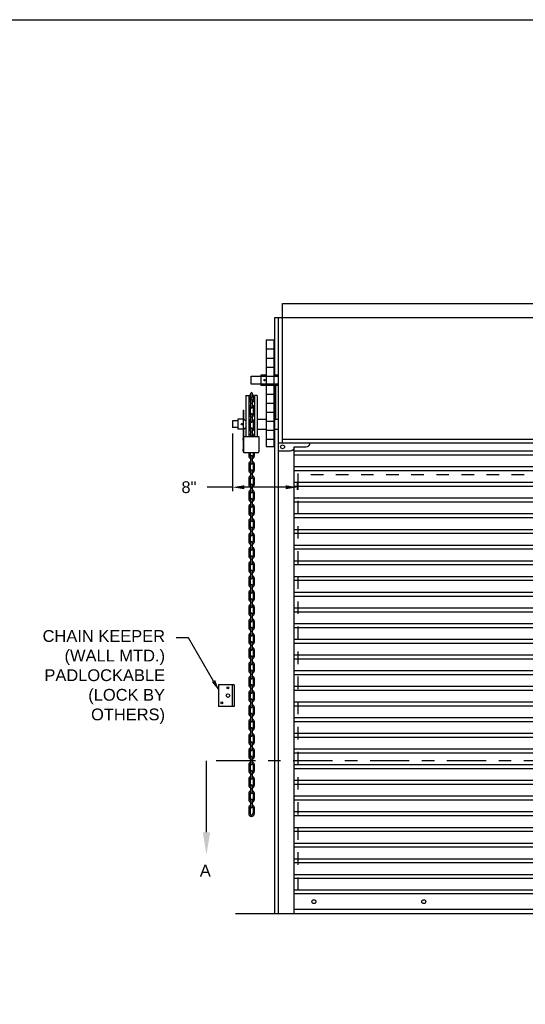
# Model space of a CAD drawing. Header units: inches. Extents: x 169.6 to 213.7, y 195.1 to 247.7.
# Tile 13 of 51: x 174.5 to 178.5, y 219.6 to 227.5. Entities that reach past the tile are written whole.
import ezdxf
from ezdxf import colors
from ezdxf.entities.mleader import LeaderData, LeaderLine
from ezdxf.math import Vec2, Vec3

# ---------------------------------------------------------------- set-up
doc = ezdxf.new("R2010")
doc.units = ezdxf.units.IN
doc.header["$LTSCALE"] = 0.25
doc.header["$MEASUREMENT"] = 0
doc.linetypes.add('CENTER', pattern=[2, 1.25, -0.25, 0.25, -0.25])
doc.linetypes.add('HIDDEN', pattern=[0.375, 0.25, -0.125])
for name, color, linetype in [('ANNOTATIONS', 1, 'Continuous'), ('CHAIN HOIST LH', 7, 'Continuous'), ('SECTION CUTS', 6, 'CENTER')]:
    doc.layers.add(name, color=color, linetype=linetype)
doc.styles.add('ARIAL', font='arial.ttf', dxfattribs={"height": 0.09375})
doc.styles.get("Standard").update_dxf_attribs({"font": 'romans.shx'})
doc.dimstyles.new('ARIAL', dxfattribs={"dimtxt": 0.09375, "dimasz": 0.09375, "dimexe": 0.03125, "dimexo": 0.046875, "dimgap": 0.09, "dimtad": 0, "dimtih": 1, "dimtoh": 1, "dimdec": 4, "dimzin": 0, "dimdsep": 46, "dimlunit": 4, "dimtxsty": 'ARIAL', "dimcen": 0.09, "dimadec": 0, "dimazin": 0, "dimtfac": 1, "dimtdec": 4, "dimtix": 1, "dimtofl": 0, "dimtmove": 0, "dimatfit": 3, "dimfxl": 0.18, "dimfrac": 2, "dimtolj": 1, "dimtzin": 0, "dimarcsym": 0})

# ---------------------------------------------------------------- blocks, each defined once
blk = doc.blocks.new('*D45')
at = {"layer": 'ANNOTATIONS', "color": 0, "linetype": 'Continuous', "lineweight": -2, "transparency": 16777216}
for p, q in [((176.1876, 224.1969), (176.1876, 223.7361)), ((176.1876, 223.7673), (175.9846, 223.7673)), ((176.6121, 223.7673), (176.2813, 223.7673)), ((176.7059, 223.7455), (176.7059, 223.7986))]:
    blk.add_line(p, q, dxfattribs=at)
at = {"layer": 'ANNOTATIONS', "color": 0, "linetype": 'Continuous', "transparency": 16777216}
for points in [[(176.2813, 223.783), (176.2813, 223.7517), (176.1876, 223.7673)], [(176.6121, 223.783), (176.6121, 223.7517), (176.7059, 223.7673)]]:
    blk.add_solid(points, dxfattribs=at)
at = {"layer": 'defpoints', "color": 0, "linetype": 'Continuous', "transparency": 16777216}
for p in [(176.1876, 224.2438), (176.1876, 223.7673), (176.7059, 223.6986)]:
    blk.add_point(p, dxfattribs=at)
at = {"layer": 'ANNOTATIONS', "color": 0, "linetype": 'Continuous', "transparency": 16777216, "insert": (175.8406, 223.7673), "char_height": 0.09375, "attachment_point": 5, "style": 'ARIAL'}
blk.add_mtext('\\A1;8"', dxfattribs=at)

msp = doc.modelspace()

# ---------------------------------------------------------------- linework, layer by layer
at = {"layer": 'CHAIN HOIST LH'}
for p, q in [((176.58641, 224.12041), (176.58641, 225.23174)), ((176.58641, 225.23174), (181.83641, 225.23174)), ((176.52391, 224.65166), (176.52391, 225.12041)), ((176.52391, 225.12041), (181.89891, 225.12041)), ((176.55516, 220.37041), (176.55516, 225.12041)), ((176.45602, 224.9409), (176.45602, 224.09285)), ((176.45602, 224.9409), (176.51821, 224.9409)), ((176.51821, 224.9409), (176.51821, 224.09285)), ((176.45602, 224.86929), (176.51821, 224.86929)), ((176.45602, 224.79729), (176.51821, 224.79729)), ((176.45602, 224.72529), (176.51821, 224.72529)), ((176.41231, 224.65973), (176.41231, 224.57689)), ((176.45602, 224.65973), (176.41231, 224.65973)), ((176.45602, 224.65329), (176.51821, 224.65329)), ((176.55516, 224.65973), (176.51821, 224.65973)), ((176.33402, 224.48674), (176.33402, 224.5165)), ((176.34512, 224.5165), (176.34512, 224.48674)), ((176.45602, 224.57689), (176.41231, 224.57689)), ((176.45602, 224.58129), (176.51821, 224.58129)), ((176.55516, 224.57689), (176.51821, 224.57689)), ((176.52391, 220.37041), (176.52391, 224.58916)), ((176.29472, 224.49892), (176.31665, 224.49892)), ((176.29472, 224.49892), (176.29472, 224.17273)), ((176.31665, 224.49892), (176.31665, 224.17273)), ((176.32775, 224.47416), (176.31665, 224.47416)), ((176.32775, 224.47326), (176.31665, 224.47326)), ((176.32775, 224.48298), (176.32775, 224.46673)), ((176.33402, 224.43502), (176.33402, 224.4614)), ((176.34512, 224.43502), (176.33402, 224.43502)), ((176.34512, 224.4614), (176.34512, 224.43502)), ((176.35139, 224.48298), (176.35139, 224.46673)), ((176.36249, 224.49892), (176.36249, 224.17273)), ((176.38441, 224.49892), (176.36249, 224.49892)), ((176.38441, 224.49892), (176.38441, 224.17273)), ((176.45602, 224.50929), (176.51821, 224.50929)), ((176.45602, 224.43729), (176.51821, 224.43729)), ((176.27362, 224.38096), (176.27808, 224.38096)), ((176.27362, 224.38096), (176.27362, 224.04796)), ((176.27808, 224.31233), (176.27808, 224.38096)), ((176.32775, 224.38121), (176.31665, 224.38121)), ((176.32775, 224.38031), (176.31665, 224.38031)), ((176.32775, 224.39903), (176.32775, 224.38121)), ((176.32775, 224.38031), (176.32775, 224.35261)), ((176.33402, 224.40436), (176.33402, 224.43412)), ((176.34512, 224.43412), (176.33402, 224.43412)), ((176.34512, 224.43412), (176.34512, 224.40436)), ((176.35139, 224.39903), (176.35139, 224.35261)), ((176.45602, 224.36529), (176.51821, 224.36529)), ((176.18756, 224.29567), (176.18756, 224.24378)), ((176.22992, 224.29567), (176.18756, 224.29567)), ((176.22992, 224.30904), (176.22992, 224.23041)), ((176.27362, 224.30904), (176.22992, 224.30904)), ((176.28783, 224.30258), (176.29472, 224.30258)), ((176.32775, 224.28491), (176.32775, 224.26709)), ((176.33402, 224.29024), (176.33402, 224.34728)), ((176.34512, 224.32329), (176.33402, 224.32329)), ((176.34512, 224.32239), (176.33402, 224.32239)), ((176.34512, 224.34728), (176.34512, 224.29024)), ((176.35139, 224.28491), (176.35139, 224.23849)), ((176.38441, 224.30904), (176.45602, 224.30904)), ((176.45602, 224.29329), (176.51821, 224.29329)), ((176.51821, 224.30904), (176.55516, 224.30904)), ((176.22992, 224.24378), (176.18756, 224.24378)), ((176.27362, 224.23041), (176.22992, 224.23041)), ((176.27808, 224.05028), (176.27808, 224.22712)), ((176.28783, 224.23687), (176.29472, 224.23687)), ((176.32775, 224.26709), (176.31665, 224.26709)), ((176.32775, 224.26619), (176.31665, 224.26619)), ((176.32775, 224.26619), (176.32775, 224.23849)), ((176.33402, 224.20678), (176.33402, 224.23316)), ((176.34512, 224.20678), (176.33402, 224.20678)), ((176.33402, 224.17612), (176.33402, 224.20588)), ((176.34512, 224.20588), (176.33402, 224.20588)), ((176.34512, 224.23316), (176.34512, 224.20678)), ((176.34512, 224.20588), (176.34512, 224.17612)), ((176.38441, 224.23041), (176.45602, 224.23041)), ((176.45602, 224.22129), (176.51821, 224.22129)), ((176.51821, 224.23041), (176.55516, 224.23041)), ((176.27808, 224.17273), (176.3984, 224.17273)), ((176.3984, 224.17273), (176.3984, 224.05028)), ((176.45602, 224.14929), (176.51821, 224.14929)), ((176.27362, 224.04796), (176.27808, 224.04796)), ((176.27808, 224.04971), (176.27808, 224.04796)), ((176.45602, 224.09285), (176.51821, 224.09285)), ((176.55516, 224.12041), (181.86766, 224.12041)), ((176.55516, 224.05791), (176.64891, 224.05791)), ((176.68016, 220.37041), (176.68016, 224.08916)), ((176.68016, 224.08916), (176.77391, 224.08916)), ((176.68016, 224.05673), (181.74266, 224.05673)), ((176.38865, 224.04053), (176.28783, 224.04053)), ((176.31665, 224.04053), (176.31665, 224.01915)), ((176.32775, 224.04053), (176.32775, 224.01915)), ((176.33402, 223.98743), (176.33402, 224.01382)), ((176.34512, 223.98743), (176.33402, 223.98743)), ((176.34512, 223.98653), (176.33402, 223.98653)), ((176.33402, 223.95678), (176.33402, 223.98653)), ((176.34512, 224.01382), (176.34512, 223.98743)), ((176.34512, 223.98653), (176.34512, 223.95678)), ((176.35139, 224.04053), (176.35139, 224.01915)), ((176.36249, 224.01915), (176.36249, 224.04053)), ((176.68016, 224.02548), (181.74266, 224.02548)), ((176.31665, 223.95145), (176.31665, 223.93362)), ((176.32775, 223.93362), (176.31665, 223.93362)), ((176.31665, 223.93272), (176.31665, 223.90503)), ((176.32775, 223.93272), (176.31665, 223.93272)), ((176.32775, 223.95145), (176.32775, 223.93362)), ((176.32775, 223.93272), (176.32775, 223.90503)), ((176.33402, 223.87331), (176.33402, 223.89969)), ((176.34512, 223.89969), (176.34512, 223.87331)), ((176.35139, 223.95145), (176.35139, 223.90503)), ((176.36249, 223.90503), (176.36249, 223.95145)), ((176.68016, 223.93173), (181.74266, 223.93173)), ((176.68016, 223.90048), (181.74266, 223.90048)), ((176.31665, 223.83733), (176.31665, 223.8195)), ((176.32775, 223.8195), (176.31665, 223.8195)), ((176.31665, 223.8186), (176.31665, 223.7909)), ((176.32775, 223.8186), (176.31665, 223.8186)), ((176.32775, 223.83733), (176.32775, 223.8195)), ((176.32775, 223.8186), (176.32775, 223.7909)), ((176.34512, 223.87331), (176.33402, 223.87331)), ((176.34512, 223.87241), (176.33402, 223.87241)), ((176.33402, 223.84266), (176.33402, 223.87241)), ((176.34512, 223.87241), (176.34512, 223.84266)), ((176.35139, 223.83733), (176.35139, 223.7909)), ((176.36249, 223.7909), (176.36249, 223.83733)), ((176.68016, 223.80673), (181.74266, 223.80673)), ((176.33402, 223.75919), (176.33402, 223.78557)), ((176.34512, 223.75919), (176.33402, 223.75919)), ((176.33402, 223.72854), (176.33402, 223.75829)), ((176.34512, 223.75829), (176.33402, 223.75829)), ((176.34512, 223.78557), (176.34512, 223.75919)), ((176.34512, 223.75829), (176.34512, 223.72854)), ((176.68016, 223.77548), (181.74266, 223.77548)), ((176.31665, 223.7232), (176.31665, 223.70538)), ((176.32775, 223.70538), (176.31665, 223.70538)), ((176.31665, 223.70448), (176.31665, 223.67678)), ((176.32775, 223.70448), (176.31665, 223.70448)), ((176.32775, 223.7232), (176.32775, 223.70538)), ((176.32775, 223.70448), (176.32775, 223.67678)), ((176.33402, 223.64507), (176.33402, 223.67145)), ((176.34512, 223.67145), (176.34512, 223.64507)), ((176.35139, 223.7232), (176.35139, 223.67678)), ((176.36249, 223.67678), (176.36249, 223.7232)), ((176.68016, 223.68173), (181.74266, 223.68173)), ((176.68016, 223.65048), (181.74266, 223.65048)), ((176.31665, 223.60908), (176.31665, 223.59126)), ((176.32775, 223.59126), (176.31665, 223.59126)), ((176.32775, 223.59036), (176.31665, 223.59036)), ((176.31665, 223.59036), (176.31665, 223.56266)), ((176.32775, 223.60908), (176.32775, 223.59126)), ((176.32775, 223.59036), (176.32775, 223.56266)), ((176.34512, 223.64507), (176.33402, 223.64507)), ((176.34512, 223.64417), (176.33402, 223.64417)), ((176.33402, 223.61441), (176.33402, 223.64417)), ((176.34512, 223.64417), (176.34512, 223.61441)), ((176.35139, 223.60908), (176.35139, 223.56266)), ((176.36249, 223.56266), (176.36249, 223.60908)), ((176.31665, 223.49496), (176.31665, 223.47713)), ((176.32775, 223.49496), (176.32775, 223.47713)), ((176.33402, 223.53095), (176.33402, 223.55733)), ((176.34512, 223.53095), (176.33402, 223.53095)), ((176.33402, 223.50029), (176.33402, 223.53005)), ((176.34512, 223.53005), (176.33402, 223.53005)), ((176.34512, 223.55733), (176.34512, 223.53095)), ((176.34512, 223.53005), (176.34512, 223.50029)), ((176.35139, 223.49496), (176.35139, 223.44854)), ((176.36249, 223.44854), (176.36249, 223.49496)), ((176.68016, 223.55673), (181.74266, 223.55673)), ((176.68016, 223.52548), (181.74266, 223.52548)), ((176.32775, 223.47713), (176.31665, 223.47713)), ((176.32775, 223.47623), (176.31665, 223.47623)), ((176.31665, 223.47623), (176.31665, 223.44854)), ((176.32775, 223.47623), (176.32775, 223.44854)), ((176.33402, 223.41682), (176.33402, 223.44321)), ((176.34512, 223.41682), (176.33402, 223.41682)), ((176.33402, 223.38617), (176.33402, 223.41592)), ((176.34512, 223.41592), (176.33402, 223.41592)), ((176.34512, 223.44321), (176.34512, 223.41682)), ((176.34512, 223.41592), (176.34512, 223.38617)), ((176.68016, 223.43173), (181.74266, 223.43173)), ((176.31665, 223.38084), (176.31665, 223.36301)), ((176.32775, 223.36301), (176.31665, 223.36301)), ((176.32775, 223.36211), (176.31665, 223.36211)), ((176.31665, 223.36211), (176.31665, 223.33442)), ((176.32775, 223.38084), (176.32775, 223.36301)), ((176.32775, 223.36211), (176.32775, 223.33442)), ((176.35139, 223.38084), (176.35139, 223.33442)), ((176.36249, 223.33442), (176.36249, 223.38084)), ((176.68016, 223.40048), (181.74266, 223.40048)), ((176.31665, 223.26672), (176.31665, 223.24889)), ((176.32775, 223.26672), (176.32775, 223.24889)), ((176.33402, 223.3027), (176.33402, 223.32909)), ((176.34512, 223.3027), (176.33402, 223.3027)), ((176.34512, 223.3018), (176.33402, 223.3018)), ((176.33402, 223.27205), (176.33402, 223.3018)), ((176.34512, 223.32909), (176.34512, 223.3027)), ((176.34512, 223.3018), (176.34512, 223.27205)), ((176.35139, 223.26672), (176.35139, 223.22029)), ((176.36249, 223.22029), (176.36249, 223.26672)), ((176.68016, 223.30673), (181.74266, 223.30673)), ((176.68016, 223.27548), (181.74266, 223.27548)), ((176.32775, 223.24889), (176.31665, 223.24889)), ((176.32775, 223.24799), (176.31665, 223.24799)), ((176.31665, 223.24799), (176.31665, 223.22029)), ((176.32775, 223.24799), (176.32775, 223.22029)), ((176.33402, 223.18858), (176.33402, 223.21496)), ((176.34512, 223.18858), (176.33402, 223.18858)), ((176.33402, 223.15793), (176.33402, 223.18768)), ((176.34512, 223.18768), (176.33402, 223.18768)), ((176.34512, 223.21496), (176.34512, 223.18858)), ((176.34512, 223.18768), (176.34512, 223.15793)), ((176.68016, 223.18173), (181.74266, 223.18173)), ((176.31665, 223.15259), (176.31665, 223.13477)), ((176.32775, 223.13477), (176.31665, 223.13477)), ((176.31665, 223.13387), (176.31665, 223.10617)), ((176.32775, 223.13387), (176.31665, 223.13387)), ((176.32775, 223.15259), (176.32775, 223.13477)), ((176.32775, 223.13387), (176.32775, 223.10617)), ((176.33402, 223.07446), (176.33402, 223.10084)), ((176.34512, 223.10084), (176.34512, 223.07446)), ((176.35139, 223.15259), (176.35139, 223.10617)), ((176.36249, 223.10617), (176.36249, 223.15259)), ((176.68016, 223.15048), (181.74266, 223.15048)), ((176.31665, 223.03847), (176.31665, 223.02065)), ((176.32775, 223.03847), (176.32775, 223.02065)), ((176.34512, 223.07446), (176.33402, 223.07446)), ((176.34512, 223.07356), (176.33402, 223.07356)), ((176.33402, 223.0438), (176.33402, 223.07356)), ((176.34512, 223.07356), (176.34512, 223.0438)), ((176.35139, 223.03847), (176.35139, 222.99205)), ((176.36249, 222.99205), (176.36249, 223.03847)), ((176.68016, 223.05673), (181.74266, 223.05673)), ((176.68016, 223.02548), (181.74266, 223.02548)), ((176.32775, 223.02065), (176.31665, 223.02065)), ((176.31665, 223.01975), (176.31665, 222.99205)), ((176.32775, 223.01975), (176.31665, 223.01975)), ((176.32775, 223.01975), (176.32775, 222.99205)), ((176.33402, 222.96034), (176.33402, 222.98672)), ((176.34512, 222.96034), (176.33402, 222.96034)), ((176.34512, 222.95944), (176.33402, 222.95944)), ((176.33402, 222.92968), (176.33402, 222.95944)), ((176.34512, 222.98672), (176.34512, 222.96034)), ((176.34512, 222.95944), (176.34512, 222.92968)), ((176.31665, 222.92435), (176.31665, 222.90652)), ((176.32775, 222.90652), (176.31665, 222.90652)), ((176.31665, 222.90563), (176.31665, 222.87793)), ((176.32775, 222.90563), (176.31665, 222.90563)), ((176.32775, 222.92435), (176.32775, 222.90652)), ((176.32775, 222.90563), (176.32775, 222.87793)), ((176.33402, 222.84621), (176.33402, 222.8726)), ((176.34512, 222.8726), (176.34512, 222.84621)), ((176.35139, 222.92435), (176.35139, 222.87793)), ((176.36249, 222.87793), (176.36249, 222.92435)), ((176.68016, 222.93173), (181.74266, 222.93173)), ((176.68016, 222.90048), (181.74266, 222.90048)), ((176.31665, 222.81023), (176.31665, 222.7924)), ((176.32775, 222.7924), (176.31665, 222.7924)), ((176.31665, 222.7915), (176.31665, 222.76381)), ((176.32775, 222.7915), (176.31665, 222.7915)), ((176.32775, 222.81023), (176.32775, 222.7924)), ((176.32775, 222.7915), (176.32775, 222.76381)), ((176.34512, 222.84621), (176.33402, 222.84621)), ((176.33402, 222.81556), (176.33402, 222.84532)), ((176.34512, 222.84532), (176.33402, 222.84532)), ((176.34512, 222.84532), (176.34512, 222.81556)), ((176.35139, 222.81023), (176.35139, 222.76381)), ((176.36249, 222.76381), (176.36249, 222.81023)), ((176.68016, 222.80673), (181.74266, 222.80673)), ((176.33402, 222.73209), (176.33402, 222.75848)), ((176.34512, 222.73209), (176.33402, 222.73209)), ((176.34512, 222.73119), (176.33402, 222.73119)), ((176.33402, 222.70144), (176.33402, 222.73119)), ((176.34512, 222.75848), (176.34512, 222.73209)), ((176.34512, 222.73119), (176.34512, 222.70144)), ((176.68016, 222.77548), (181.74266, 222.77548)), ((176.31665, 222.69611), (176.31665, 222.67828)), ((176.32775, 222.67828), (176.31665, 222.67828)), ((176.31665, 222.67738), (176.31665, 222.64968)), ((176.32775, 222.67738), (176.31665, 222.67738)), ((176.32775, 222.69611), (176.32775, 222.67828)), ((176.32775, 222.67738), (176.32775, 222.64968)), ((176.33402, 222.61797), (176.33402, 222.64435)), ((176.34512, 222.64435), (176.34512, 222.61797)), ((176.35139, 222.69611), (176.35139, 222.64968)), ((176.36249, 222.64968), (176.36249, 222.69611)), ((176.68016, 222.68173), (181.74266, 222.68173)), ((176.68016, 222.65048), (181.74266, 222.65048)), ((176.31665, 222.58199), (176.31665, 222.56416)), ((176.32775, 222.56416), (176.31665, 222.56416)), ((176.31665, 222.56326), (176.31665, 222.53556)), ((176.32775, 222.56326), (176.31665, 222.56326)), ((176.32775, 222.58199), (176.32775, 222.56416)), ((176.32775, 222.56326), (176.32775, 222.53556)), ((176.34512, 222.61797), (176.33402, 222.61797)), ((176.34512, 222.61707), (176.33402, 222.61707)), ((176.33402, 222.58732), (176.33402, 222.61707)), ((176.34512, 222.61707), (176.34512, 222.58732)), ((176.35139, 222.58199), (176.35139, 222.53556)), ((176.36249, 222.53556), (176.36249, 222.58199)), ((176.68016, 222.55673), (181.74266, 222.55673)), ((176.33402, 222.50385), (176.33402, 222.53023)), ((176.34512, 222.50385), (176.33402, 222.50385)), ((176.33402, 222.47319), (176.33402, 222.50295)), ((176.34512, 222.50295), (176.33402, 222.50295)), ((176.34512, 222.53023), (176.34512, 222.50385)), ((176.34512, 222.50295), (176.34512, 222.47319)), ((176.68016, 222.52548), (181.74266, 222.52548)), ((176.31665, 222.46786), (176.31665, 222.45004)), ((176.32775, 222.45004), (176.31665, 222.45004)), ((176.31665, 222.44914), (176.31665, 222.42144)), ((176.32775, 222.44914), (176.31665, 222.44914)), ((176.32775, 222.46786), (176.32775, 222.45004)), ((176.32775, 222.44914), (176.32775, 222.42144)), ((176.33402, 222.38973), (176.33402, 222.41611)), ((176.34512, 222.41611), (176.34512, 222.38973)), ((176.35139, 222.46786), (176.35139, 222.42144)), ((176.36249, 222.42144), (176.36249, 222.46786)), ((176.68016, 222.43173), (181.74266, 222.43173)), ((176.68016, 222.40048), (181.74266, 222.40048)), ((176.31665, 222.35374), (176.31665, 222.33592)), ((176.32775, 222.33592), (176.31665, 222.33592)), ((176.32775, 222.33502), (176.31665, 222.33502)), ((176.31665, 222.33502), (176.31665, 222.30732)), ((176.32775, 222.35374), (176.32775, 222.33592)), ((176.32775, 222.33502), (176.32775, 222.30732)), ((176.34512, 222.38973), (176.33402, 222.38973)), ((176.34512, 222.38883), (176.33402, 222.38883)), ((176.33402, 222.35907), (176.33402, 222.38883)), ((176.34512, 222.38883), (176.34512, 222.35907)), ((176.35139, 222.35374), (176.35139, 222.30732)), ((176.36249, 222.30732), (176.36249, 222.35374)), ((176.31665, 222.23962), (176.31665, 222.22179)), ((176.32775, 222.23962), (176.32775, 222.22179)), ((176.33402, 222.27561), (176.33402, 222.30199)), ((176.34512, 222.27561), (176.33402, 222.27561)), ((176.33402, 222.24495), (176.33402, 222.27471)), ((176.34512, 222.27471), (176.33402, 222.27471)), ((176.34512, 222.30199), (176.34512, 222.27561)), ((176.34512, 222.27471), (176.34512, 222.24495)), ((176.35139, 222.23962), (176.35139, 222.1932)), ((176.36249, 222.1932), (176.36249, 222.23962)), ((176.68016, 222.30673), (181.74266, 222.30673)), ((176.68016, 222.27548), (181.74266, 222.27548)), ((176.32775, 222.22179), (176.31665, 222.22179)), ((176.32775, 222.22089), (176.31665, 222.22089)), ((176.31665, 222.22089), (176.31665, 222.1932)), ((176.32775, 222.22089), (176.32775, 222.1932)), ((176.33402, 222.16148), (176.33402, 222.18787)), ((176.34512, 222.16148), (176.33402, 222.16148)), ((176.33402, 222.13083), (176.33402, 222.16058)), ((176.34512, 222.16058), (176.33402, 222.16058)), ((176.34512, 222.18787), (176.34512, 222.16148)), ((176.34512, 222.16058), (176.34512, 222.13083)), ((176.68016, 222.18173), (181.74266, 222.18173)), ((176.31665, 222.1255), (176.31665, 222.10767)), ((176.32775, 222.10767), (176.31665, 222.10767)), ((176.32775, 222.10677), (176.31665, 222.10677)), ((176.31665, 222.10677), (176.31665, 222.07908)), ((176.32775, 222.1255), (176.32775, 222.10767)), ((176.32775, 222.10677), (176.32775, 222.07908)), ((176.35139, 222.1255), (176.35139, 222.07908)), ((176.36249, 222.07908), (176.36249, 222.1255)), ((176.68016, 222.15048), (181.74266, 222.15048)), ((176.31665, 222.01138), (176.31665, 221.99355)), ((176.32775, 222.01138), (176.32775, 221.99355)), ((176.33402, 222.04736), (176.33402, 222.07374)), ((176.34512, 222.04736), (176.33402, 222.04736)), ((176.34512, 222.04646), (176.33402, 222.04646)), ((176.33402, 222.01671), (176.33402, 222.04646)), ((176.34512, 222.07374), (176.34512, 222.04736)), ((176.34512, 222.04646), (176.34512, 222.01671)), ((176.35139, 222.01138), (176.35139, 221.96495)), ((176.36249, 221.96495), (176.36249, 222.01138)), ((176.68016, 222.05673), (181.74266, 222.05673)), ((176.68016, 222.02548), (181.74266, 222.02548)), ((176.32775, 221.99355), (176.31665, 221.99355)), ((176.32775, 221.99265), (176.31665, 221.99265)), ((176.31665, 221.99265), (176.31665, 221.96495)), ((176.32775, 221.99265), (176.32775, 221.96495)), ((176.33402, 221.93324), (176.33402, 221.95962)), ((176.34512, 221.93324), (176.33402, 221.93324)), ((176.34512, 221.93234), (176.33402, 221.93234)), ((176.33402, 221.90258), (176.33402, 221.93234)), ((176.34512, 221.95962), (176.34512, 221.93324)), ((176.34512, 221.93234), (176.34512, 221.90258)), ((176.68016, 221.93173), (181.74266, 221.93173)), ((176.31665, 221.89725), (176.31665, 221.87943)), ((176.32775, 221.87943), (176.31665, 221.87943)), ((176.31665, 221.87853), (176.31665, 221.85083)), ((176.32775, 221.87853), (176.31665, 221.87853)), ((176.32775, 221.89725), (176.32775, 221.87943)), ((176.32775, 221.87853), (176.32775, 221.85083)), ((176.33402, 221.81912), (176.33402, 221.8455)), ((176.34512, 221.8455), (176.34512, 221.81912)), ((176.35139, 221.89725), (176.35139, 221.85083)), ((176.36249, 221.85083), (176.36249, 221.89725)), ((176.68016, 221.90048), (181.74266, 221.90048)), ((176.31665, 221.78313), (176.31665, 221.76531)), ((176.32775, 221.78313), (176.32775, 221.76531)), ((176.34512, 221.81912), (176.33402, 221.81912)), ((176.34512, 221.81822), (176.33402, 221.81822)), ((176.33402, 221.78846), (176.33402, 221.81822)), ((176.34512, 221.81822), (176.34512, 221.78846)), ((176.35139, 221.78313), (176.35139, 221.73671)), ((176.36249, 221.73671), (176.36249, 221.78313)), ((176.68016, 221.80673), (181.74266, 221.80673)), ((176.68016, 221.77548), (181.74266, 221.77548)), ((176.32775, 221.76531), (176.31665, 221.76531)), ((176.31665, 221.76441), (176.31665, 221.73671)), ((176.32775, 221.76441), (176.31665, 221.76441)), ((176.32775, 221.76441), (176.32775, 221.73671)), ((176.33402, 221.705), (176.33402, 221.73138)), ((176.34512, 221.705), (176.33402, 221.705)), ((176.33402, 221.67434), (176.33402, 221.7041)), ((176.34512, 221.7041), (176.33402, 221.7041)), ((176.34512, 221.73138), (176.34512, 221.705)), ((176.34512, 221.7041), (176.34512, 221.67434)), ((176.31665, 221.66901), (176.31665, 221.65118)), ((176.32775, 221.65118), (176.31665, 221.65118)), ((176.31665, 221.65028), (176.31665, 221.62259)), ((176.32775, 221.65028), (176.31665, 221.65028)), ((176.32775, 221.66901), (176.32775, 221.65118)), ((176.32775, 221.65028), (176.32775, 221.62259)), ((176.33402, 221.59087), (176.33402, 221.61726)), ((176.34512, 221.61726), (176.34512, 221.59087)), ((176.35139, 221.66901), (176.35139, 221.62259)), ((176.36249, 221.62259), (176.36249, 221.66901)), ((176.68016, 221.68173), (181.74266, 221.68173)), ((176.68016, 221.65048), (181.74266, 221.65048)), ((176.31665, 221.55489), (176.31665, 221.53706)), ((176.32775, 221.53706), (176.31665, 221.53706)), ((176.31665, 221.53616), (176.31665, 221.50847)), ((176.32775, 221.53616), (176.31665, 221.53616)), ((176.32775, 221.55489), (176.32775, 221.53706)), ((176.32775, 221.53616), (176.32775, 221.50847)), ((176.34512, 221.59087), (176.33402, 221.59087)), ((176.33402, 221.56022), (176.33402, 221.58997)), ((176.34512, 221.58997), (176.33402, 221.58997)), ((176.34512, 221.58997), (176.34512, 221.56022)), ((176.35139, 221.55489), (176.35139, 221.50847)), ((176.36249, 221.50847), (176.36249, 221.55489)), ((176.68016, 221.55673), (181.74266, 221.55673)), ((176.33402, 221.47675), (176.33402, 221.50314)), ((176.34512, 221.47675), (176.33402, 221.47675)), ((176.33402, 221.4461), (176.33402, 221.47585)), ((176.34512, 221.47585), (176.33402, 221.47585)), ((176.34512, 221.50314), (176.34512, 221.47675)), ((176.34512, 221.47585), (176.34512, 221.4461)), ((176.68016, 221.52548), (181.74266, 221.52548)), ((176.31665, 221.44077), (176.31665, 221.42294)), ((176.32775, 221.42294), (176.31665, 221.42294)), ((176.32775, 221.42204), (176.31665, 221.42204)), ((176.31665, 221.42204), (176.31665, 221.39434)), ((176.32775, 221.44077), (176.32775, 221.42294)), ((176.32775, 221.42204), (176.32775, 221.39434)), ((176.33402, 221.36263), (176.33402, 221.38901)), ((176.34512, 221.38901), (176.34512, 221.36263)), ((176.35139, 221.44077), (176.35139, 221.39434)), ((176.36249, 221.39434), (176.36249, 221.44077)), ((176.68016, 221.43173), (181.74266, 221.43173)), ((176.68016, 221.40048), (181.74266, 221.40048)), ((176.31665, 221.32664), (176.31665, 221.30882)), ((176.32775, 221.30882), (176.31665, 221.30882)), ((176.32775, 221.30792), (176.31665, 221.30792)), ((176.31665, 221.30792), (176.31665, 221.28022)), ((176.32775, 221.32664), (176.32775, 221.30882)), ((176.32775, 221.30792), (176.32775, 221.28022)), ((176.34512, 221.36263), (176.33402, 221.36263)), ((176.33402, 221.33198), (176.33402, 221.36173)), ((176.34512, 221.36173), (176.33402, 221.36173)), ((176.34512, 221.36173), (176.34512, 221.33198)), ((176.35139, 221.32664), (176.35139, 221.28022)), ((176.36249, 221.28022), (176.36249, 221.32664)), ((176.68016, 221.30673), (181.74266, 221.30673)), ((176.33402, 221.24851), (176.33402, 221.27489)), ((176.34512, 221.24851), (176.33402, 221.24851)), ((176.34512, 221.24761), (176.33402, 221.24761)), ((176.33402, 221.21785), (176.33402, 221.24761)), ((176.34512, 221.27489), (176.34512, 221.24851)), ((176.34512, 221.24761), (176.34512, 221.21785)), ((176.68016, 221.27548), (181.74266, 221.27548)), ((176.31665, 221.21252), (176.31665, 221.1947)), ((176.32775, 221.1947), (176.31665, 221.1947)), ((176.32775, 221.1938), (176.31665, 221.1938)), ((176.31665, 221.1938), (176.31665, 221.1661)), ((176.32775, 221.21252), (176.32775, 221.1947)), ((176.32775, 221.1938), (176.32775, 221.1661)), ((176.35139, 221.21252), (176.35139, 221.1661)), ((176.36249, 221.1661), (176.36249, 221.21252)), ((176.68016, 221.18173), (181.74266, 221.18173)), ((176.68016, 221.15048), (181.74266, 221.15048)), ((176.68016, 221.05673), (181.74266, 221.05673)), ((176.68016, 221.02548), (181.74266, 221.02548)), ((176.68016, 220.93173), (181.74266, 220.93173)), ((176.68016, 220.90048), (181.74266, 220.90048)), ((176.68016, 220.80673), (181.74266, 220.80673)), ((176.68016, 220.77548), (181.74266, 220.77548)), ((176.68016, 220.68173), (181.74266, 220.68173)), ((176.68016, 220.65048), (181.74266, 220.65048)), ((181.74266, 220.55673), (176.68016, 220.55673)), ((181.74266, 220.52548), (176.68016, 220.52548)), ((176.21141, 220.37041), (182.21141, 220.37041)), ((181.74266, 220.40166), (176.68016, 220.40166))]:
    msp.add_line(p, q, dxfattribs=at)
at = {"layer": 'CHAIN HOIST LH', "linetype": 'Continuous'}
for p, q in [((176.33641, 224.65166), (176.55516, 224.65166)), ((176.33641, 224.58916), (176.33641, 224.65166)), ((176.55516, 224.58916), (176.33641, 224.58916)), ((176.53172, 224.30904), (176.53172, 224.57689)), ((176.58641, 224.15166), (181.83641, 224.15166)), ((176.71141, 223.74547), (176.71141, 223.87798)), ((176.07687, 222.19244), (176.07687, 222.02057)), ((176.20187, 222.19244), (176.07687, 222.19244)), ((176.18624, 222.19244), (176.18624, 222.02057)), ((176.20187, 222.19244), (176.20187, 222.02057)), ((176.20187, 222.02057), (176.07687, 222.02057))]:
    msp.add_line(p, q, dxfattribs=at)
at = {"layer": 'CHAIN HOIST LH', "linetype": 'HIDDEN'}
for p in [(176.71141, 220.55791), (181.71141, 223.86705)]:
    msp.add_line(p, (176.71141, 223.86705), dxfattribs=at)
at = {"layer": 'CHAIN HOIST LH'}
for points in [[(176.44754, 224.62064), (176.44607, 224.62317), (176.44315, 224.62317), (176.44169, 224.62064), (176.44315, 224.61811), (176.44607, 224.61811)], [(176.26514, 224.26995), (176.26368, 224.27248), (176.26076, 224.27248), (176.2593, 224.26995), (176.26076, 224.26742), (176.26368, 224.26742)]]:
    msp.add_lwpolyline(points, close=True, dxfattribs=at)
for centre, radius in [((176.44461, 224.62064), 0.0057), ((176.26222, 224.26995), 0.0057), ((176.58641, 224.08916), 0.01562)]:
    msp.add_circle(centre, radius, dxfattribs=at)
at = {"layer": 'CHAIN HOIST LH', "linetype": 'Continuous'}
for centre, radius in [((176.15163, 222.16916), 0.00749), ((176.15163, 222.10651), 0.01455), ((176.10181, 222.04889), 0.00749), ((176.83641, 220.46416), 0.01562), ((177.71141, 220.46416), 0.01562)]:
    msp.add_circle(centre, radius, dxfattribs=at)
at = {"layer": 'CHAIN HOIST LH'}
for centre, radius, start, end in [((176.33957, 224.5165), 0.00555, 0, 180), ((176.33957, 224.48298), 0.02292, 104.012251, 180), ((176.33957, 224.46673), 0.02292, 180, 255.987749), ((176.33957, 224.48298), 0.01182, 118.000439, 180), ((176.33957, 224.46673), 0.01182, 180, 241.999561), ((176.33957, 224.48674), 0.00555, 180, 0), ((176.33957, 224.4614), 0.00555, 0, 180), ((176.33957, 224.48298), 0.02292, 0, 75.987749), ((176.33957, 224.48298), 0.01182, 0, 61.999561), ((176.33957, 224.46673), 0.01182, 298.000439, 0), ((176.33957, 224.46673), 0.02292, 284.012251, 0), ((176.33957, 224.39903), 0.02292, 104.012251, 180), ((176.33957, 224.39903), 0.01182, 118.000439, 180), ((176.33957, 224.40436), 0.00555, 180, 0), ((176.33957, 224.39903), 0.02292, 0, 75.987749), ((176.33957, 224.39903), 0.01182, 0, 61.999561), ((176.28783, 224.31233), 0.00975, 180, 270), ((176.33957, 224.35261), 0.02292, 180, 255.987749), ((176.33957, 224.28491), 0.02292, 104.012251, 180), ((176.33957, 224.35261), 0.01182, 180, 241.999561), ((176.33957, 224.28491), 0.01182, 118.000439, 180), ((176.33957, 224.34728), 0.00555, 0, 180), ((176.33957, 224.29024), 0.00555, 180, 0), ((176.33957, 224.35261), 0.01182, 298.000439, 0), ((176.33957, 224.35261), 0.02292, 284.012251, 0), ((176.33957, 224.28491), 0.02292, 0, 75.987749), ((176.33957, 224.28491), 0.01182, 0, 61.999561), ((176.28783, 224.22712), 0.00975, 90, 180), ((176.33957, 224.23849), 0.02292, 180, 255.987749), ((176.33957, 224.23849), 0.01182, 180, 241.999561), ((176.33957, 224.23316), 0.00555, 0, 180), ((176.33957, 224.23849), 0.01182, 298.000439, 0), ((176.33957, 224.23849), 0.02292, 284.012251, 0), ((176.28084, 224.14825), 0.01075, 132.172802, 227.827198), ((176.33957, 224.17079), 0.02292, 104.012251, 175.139786), ((176.33957, 224.17079), 0.01182, 118.000439, 170.544695), ((176.33957, 224.17612), 0.00555, 180, 217.633389), ((176.33957, 224.17612), 0.00555, 322.366611, 0), ((176.33957, 224.17079), 0.02292, 4.860214, 75.987749), ((176.33957, 224.17079), 0.01182, 9.455305, 61.999561), ((176.28084, 224.06454), 0.01075, 132.172802, 227.827198), ((176.28783, 224.05028), 0.00975, 180, 270), ((176.38865, 224.05028), 0.00975, 270, 0), ((176.33957, 224.01915), 0.02292, 180, 255.987749), ((176.33957, 223.95145), 0.02292, 104.012251, 180), ((176.33957, 224.01915), 0.01182, 180, 241.999561), ((176.33957, 224.01382), 0.00555, 0, 180), ((176.33957, 224.01915), 0.02292, 284.012251, 0), ((176.33957, 224.01915), 0.01182, 298.000439, 0), ((176.33957, 223.95145), 0.02292, 0, 75.987749), ((176.33957, 223.90503), 0.02292, 180, 255.987749), ((176.33957, 223.95145), 0.01182, 118.000439, 180), ((176.33957, 223.90503), 0.01182, 180, 241.999561), ((176.33957, 223.95678), 0.00555, 180, 0), ((176.33957, 223.89969), 0.00555, 0, 180), ((176.33957, 223.95145), 0.01182, 0, 61.999561), ((176.33957, 223.90503), 0.02292, 284.012251, 0), ((176.33957, 223.90503), 0.01182, 298.000439, 0), ((176.33957, 223.83733), 0.02292, 104.012251, 180), ((176.33957, 223.83733), 0.01182, 118.000439, 180), ((176.33957, 223.84266), 0.00555, 180, 0), ((176.33957, 223.83733), 0.02292, 0, 75.987749), ((176.33957, 223.83733), 0.01182, 0, 61.999561), ((176.33957, 223.7909), 0.02292, 180, 255.987749), ((176.33957, 223.7232), 0.02292, 104.012251, 180), ((176.33957, 223.7909), 0.01182, 180, 241.999561), ((176.33957, 223.7232), 0.01182, 118.000439, 180), ((176.33957, 223.78557), 0.00555, 0, 180), ((176.33957, 223.72854), 0.00555, 180, 0), ((176.33957, 223.7909), 0.01182, 298.000439, 0), ((176.33957, 223.7909), 0.02292, 284.012251, 0), ((176.33957, 223.7232), 0.02292, 0, 75.987749), ((176.33957, 223.7232), 0.01182, 0, 61.999561), ((176.33957, 223.67678), 0.02292, 180, 255.987749), ((176.33957, 223.67678), 0.01182, 180, 241.999561), ((176.33957, 223.67145), 0.00555, 0, 180), ((176.33957, 223.67678), 0.01182, 298.000439, 0), ((176.33957, 223.67678), 0.02292, 284.012251, 0), ((176.33957, 223.60908), 0.02292, 104.012251, 180), ((176.33957, 223.60908), 0.01182, 118.000439, 180), ((176.33957, 223.61441), 0.00555, 180, 0), ((176.33957, 223.60908), 0.02292, 0, 75.987749), ((176.33957, 223.60908), 0.01182, 0, 61.999561), ((176.33957, 223.56266), 0.02292, 180, 255.987749), ((176.33957, 223.49496), 0.02292, 104.012251, 180), ((176.33957, 223.56266), 0.01182, 180, 241.999561), ((176.33957, 223.49496), 0.01182, 118.000439, 180), ((176.33957, 223.55733), 0.00555, 0, 180), ((176.33957, 223.50029), 0.00555, 180, 0), ((176.33957, 223.56266), 0.01182, 298.000439, 0), ((176.33957, 223.56266), 0.02292, 284.012251, 0), ((176.33957, 223.49496), 0.02292, 0, 75.987749), ((176.33957, 223.49496), 0.01182, 0, 61.999561), ((176.33957, 223.44854), 0.02292, 180, 255.987749), ((176.33957, 223.44854), 0.01182, 180, 241.999561), ((176.33957, 223.44321), 0.00555, 0, 180), ((176.33957, 223.44854), 0.01182, 298.000439, 0), ((176.33957, 223.44854), 0.02292, 284.012251, 0), ((176.33957, 223.38084), 0.02292, 104.012251, 180), ((176.33957, 223.38084), 0.01182, 118.000439, 180), ((176.33957, 223.38617), 0.00555, 180, 0), ((176.33957, 223.38084), 0.02292, 0, 75.987749), ((176.33957, 223.38084), 0.01182, 0, 61.999561), ((176.33957, 223.33442), 0.02292, 180, 255.987749), ((176.33957, 223.26672), 0.02292, 104.012251, 180), ((176.33957, 223.33442), 0.01182, 180, 241.999561), ((176.33957, 223.26672), 0.01182, 118.000439, 180), ((176.33957, 223.32909), 0.00555, 0, 180), ((176.33957, 223.27205), 0.00555, 180, 0), ((176.33957, 223.33442), 0.02292, 284.012251, 0), ((176.33957, 223.33442), 0.01182, 298.000439, 0), ((176.33957, 223.26672), 0.02292, 0, 75.987749), ((176.33957, 223.26672), 0.01182, 0, 61.999561), ((176.33957, 223.22029), 0.02292, 180, 255.987749), ((176.33957, 223.22029), 0.01182, 180, 241.999561), ((176.33957, 223.21496), 0.00555, 0, 180), ((176.33957, 223.22029), 0.02292, 284.012251, 0), ((176.33957, 223.22029), 0.01182, 298.000439, 0), ((176.33957, 223.15259), 0.02292, 104.012251, 180), ((176.33957, 223.10617), 0.02292, 180, 255.987749), ((176.33957, 223.15259), 0.01182, 118.000439, 180), ((176.33957, 223.10617), 0.01182, 180, 241.999561), ((176.33957, 223.15793), 0.00555, 180, 0), ((176.33957, 223.10084), 0.00555, 0, 180), ((176.33957, 223.15259), 0.02292, 0, 75.987749), ((176.33957, 223.15259), 0.01182, 0, 61.999561), ((176.33957, 223.10617), 0.02292, 284.012251, 0), ((176.33957, 223.10617), 0.01182, 298.000439, 0), ((176.33957, 223.03847), 0.02292, 104.012251, 180), ((176.33957, 223.03847), 0.01182, 118.000439, 180), ((176.33957, 223.0438), 0.00555, 180, 0), ((176.33957, 223.03847), 0.02292, 0, 75.987749), ((176.33957, 223.03847), 0.01182, 0, 61.999561), ((176.33957, 222.99205), 0.02292, 180, 255.987749), ((176.33957, 222.92435), 0.02292, 104.012251, 180), ((176.33957, 222.99205), 0.01182, 180, 241.999561), ((176.33957, 222.98672), 0.00555, 0, 180), ((176.33957, 222.99205), 0.02292, 284.012251, 0), ((176.33957, 222.99205), 0.01182, 298.000439, 0), ((176.33957, 222.92435), 0.02292, 0, 75.987749), ((176.33957, 222.87793), 0.02292, 180, 255.987749), ((176.33957, 222.92435), 0.01182, 118.000439, 180), ((176.33957, 222.87793), 0.01182, 180, 241.999561), ((176.33957, 222.92968), 0.00555, 180, 0), ((176.33957, 222.8726), 0.00555, 0, 180), ((176.33957, 222.92435), 0.01182, 0, 61.999561), ((176.33957, 222.87793), 0.01182, 298.000439, 0), ((176.33957, 222.87793), 0.02292, 284.012251, 0), ((176.33957, 222.81023), 0.02292, 104.012251, 180), ((176.33957, 222.81023), 0.01182, 118.000439, 180), ((176.33957, 222.81556), 0.00555, 180, 0), ((176.33957, 222.81023), 0.02292, 0, 75.987749), ((176.33957, 222.81023), 0.01182, 0, 61.999561), ((176.33957, 222.76381), 0.02292, 180, 255.987749), ((176.33957, 222.69611), 0.02292, 104.012251, 180), ((176.33957, 222.76381), 0.01182, 180, 241.999561), ((176.33957, 222.75848), 0.00555, 0, 180), ((176.33957, 222.76381), 0.01182, 298.000439, 0), ((176.33957, 222.76381), 0.02292, 284.012251, 0), ((176.33957, 222.69611), 0.02292, 0, 75.987749), ((176.33957, 222.64968), 0.02292, 180, 255.987749), ((176.33957, 222.69611), 0.01182, 118.000439, 180), ((176.33957, 222.64968), 0.01182, 180, 241.999561), ((176.33957, 222.70144), 0.00555, 180, 0), ((176.33957, 222.64435), 0.00555, 0, 180), ((176.33957, 222.69611), 0.01182, 0, 61.999561), ((176.33957, 222.64968), 0.02292, 284.012251, 0), ((176.33957, 222.64968), 0.01182, 298.000439, 0), ((176.33957, 222.58199), 0.02292, 104.012251, 180), ((176.33957, 222.58199), 0.01182, 118.000439, 180), ((176.33957, 222.58732), 0.00555, 180, 0), ((176.33957, 222.58199), 0.02292, 0, 75.987749), ((176.33957, 222.58199), 0.01182, 0, 61.999561), ((176.33957, 222.53556), 0.02292, 180, 255.987749), ((176.33957, 222.46786), 0.02292, 104.012251, 180), ((176.33957, 222.53556), 0.01182, 180, 241.999561), ((176.33957, 222.46786), 0.01182, 118.000439, 180), ((176.33957, 222.53023), 0.00555, 0, 180), ((176.33957, 222.47319), 0.00555, 180, 0), ((176.33957, 222.53556), 0.01182, 298.000439, 0), ((176.33957, 222.53556), 0.02292, 284.012251, 0), ((176.33957, 222.46786), 0.02292, 0, 75.987749), ((176.33957, 222.46786), 0.01182, 0, 61.999561), ((176.33957, 222.42144), 0.02292, 180, 255.987749), ((176.33957, 222.42144), 0.01182, 180, 241.999561), ((176.33957, 222.41611), 0.00555, 0, 180), ((176.33957, 222.42144), 0.01182, 298.000439, 0), ((176.33957, 222.42144), 0.02292, 284.012251, 0), ((176.33957, 222.35374), 0.02292, 104.012251, 180), ((176.33957, 222.35374), 0.01182, 118.000439, 180), ((176.33957, 222.35907), 0.00555, 180, 0), ((176.33957, 222.35374), 0.02292, 0, 75.987749), ((176.33957, 222.35374), 0.01182, 0, 61.999561), ((176.33957, 222.30732), 0.02292, 180, 255.987749), ((176.33957, 222.23962), 0.02292, 104.012251, 180), ((176.33957, 222.30732), 0.01182, 180, 241.999561), ((176.33957, 222.23962), 0.01182, 118.000439, 180), ((176.33957, 222.30199), 0.00555, 0, 180), ((176.33957, 222.24495), 0.00555, 180, 0), ((176.33957, 222.30732), 0.01182, 298.000439, 0), ((176.33957, 222.30732), 0.02292, 284.012251, 0), ((176.33957, 222.23962), 0.02292, 0, 75.987749), ((176.33957, 222.23962), 0.01182, 0, 61.999561), ((176.33957, 222.1932), 0.02292, 180, 255.987749), ((176.33957, 222.1932), 0.01182, 180, 241.999561), ((176.33957, 222.18787), 0.00555, 0, 180), ((176.33957, 222.1932), 0.01182, 298.000439, 0), ((176.33957, 222.1932), 0.02292, 284.012251, 0), ((176.33957, 222.1255), 0.02292, 104.012251, 180), ((176.33957, 222.1255), 0.01182, 118.000439, 180), ((176.33957, 222.13083), 0.00555, 180, 0), ((176.33957, 222.1255), 0.02292, 0, 75.987749), ((176.33957, 222.1255), 0.01182, 0, 61.999561), ((176.33957, 222.07908), 0.02292, 180, 255.987749), ((176.33957, 222.01138), 0.02292, 104.012251, 180), ((176.33957, 222.07908), 0.01182, 180, 241.999561), ((176.33957, 222.01138), 0.01182, 118.000439, 180), ((176.33957, 222.07374), 0.00555, 0, 180), ((176.33957, 222.01671), 0.00555, 180, 0), ((176.33957, 222.07908), 0.02292, 284.012251, 0), ((176.33957, 222.07908), 0.01182, 298.000439, 0), ((176.33957, 222.01138), 0.02292, 0, 75.987749), ((176.33957, 222.01138), 0.01182, 0, 61.999561), ((176.33957, 221.96495), 0.02292, 180, 255.987749), ((176.33957, 221.96495), 0.01182, 180, 241.999561), ((176.33957, 221.95962), 0.00555, 0, 180), ((176.33957, 221.96495), 0.01182, 298.000439, 0), ((176.33957, 221.96495), 0.02292, 284.012251, 0), ((176.33957, 221.89725), 0.02292, 104.012251, 180), ((176.33957, 221.85083), 0.02292, 180, 255.987749), ((176.33957, 221.89725), 0.01182, 118.000439, 180), ((176.33957, 221.85083), 0.01182, 180, 241.999561), ((176.33957, 221.90258), 0.00555, 180, 0), ((176.33957, 221.8455), 0.00555, 0, 180), ((176.33957, 221.89725), 0.02292, 0, 75.987749), ((176.33957, 221.89725), 0.01182, 0, 61.999561), ((176.33957, 221.85083), 0.02292, 284.012251, 0), ((176.33957, 221.85083), 0.01182, 298.000439, 0), ((176.33957, 221.78313), 0.02292, 104.012251, 180), ((176.33957, 221.78313), 0.01182, 118.000439, 180), ((176.33957, 221.78846), 0.00555, 180, 0), ((176.33957, 221.78313), 0.02292, 0, 75.987749), ((176.33957, 221.78313), 0.01182, 0, 61.999561), ((176.33957, 221.73671), 0.02292, 180, 255.987749), ((176.33957, 221.66901), 0.02292, 104.012251, 180), ((176.33957, 221.73671), 0.01182, 180, 241.999561), ((176.33957, 221.73138), 0.00555, 0, 180), ((176.33957, 221.73671), 0.01182, 298.000439, 0), ((176.33957, 221.73671), 0.02292, 284.012251, 0), ((176.33957, 221.66901), 0.02292, 0, 75.987749), ((176.33957, 221.62259), 0.02292, 180, 255.987749), ((176.33957, 221.66901), 0.01182, 118.000439, 180), ((176.33957, 221.62259), 0.01182, 180, 241.999561), ((176.33957, 221.67434), 0.00555, 180, 0), ((176.33957, 221.61726), 0.00555, 0, 180), ((176.33957, 221.66901), 0.01182, 0, 61.999561), ((176.33957, 221.62259), 0.02292, 284.012251, 0), ((176.33957, 221.62259), 0.01182, 298.000439, 0), ((176.33957, 221.55489), 0.02292, 104.012251, 180), ((176.33957, 221.55489), 0.01182, 118.000439, 180), ((176.33957, 221.56022), 0.00555, 180, 0), ((176.33957, 221.55489), 0.02292, 0, 75.987749), ((176.33957, 221.55489), 0.01182, 0, 61.999561), ((176.33957, 221.50847), 0.02292, 180, 255.987749), ((176.33957, 221.44077), 0.02292, 104.012251, 180), ((176.33957, 221.50847), 0.01182, 180, 241.999561), ((176.33957, 221.50314), 0.00555, 0, 180), ((176.33957, 221.50847), 0.02292, 284.012251, 0), ((176.33957, 221.50847), 0.01182, 298.000439, 0), ((176.33957, 221.44077), 0.02292, 0, 75.987749), ((176.33957, 221.39434), 0.02292, 180, 255.987749), ((176.33957, 221.44077), 0.01182, 118.000439, 180), ((176.33957, 221.39434), 0.01182, 180, 241.999561), ((176.33957, 221.4461), 0.00555, 180, 0), ((176.33957, 221.38901), 0.00555, 0, 180), ((176.33957, 221.44077), 0.01182, 0, 61.999561), ((176.33957, 221.39434), 0.01182, 298.000439, 0), ((176.33957, 221.39434), 0.02292, 284.012251, 0), ((176.33957, 221.32664), 0.02292, 104.012251, 180), ((176.33957, 221.32664), 0.01182, 118.000439, 180), ((176.33957, 221.33198), 0.00555, 180, 0), ((176.33957, 221.32664), 0.02292, 0, 75.987749), ((176.33957, 221.32664), 0.01182, 0, 61.999561), ((176.33957, 221.28022), 0.02292, 180, 255.987749), ((176.33957, 221.21252), 0.02292, 104.012251, 180), ((176.33957, 221.28022), 0.01182, 180, 241.999561), ((176.33957, 221.21252), 0.01182, 118.000439, 180), ((176.33957, 221.27489), 0.00555, 0, 180), ((176.33957, 221.21785), 0.00555, 180, 0), ((176.33957, 221.28022), 0.02292, 284.012251, 0), ((176.33957, 221.28022), 0.01182, 298.000439, 0), ((176.33957, 221.21252), 0.02292, 0, 75.987749), ((176.33957, 221.21252), 0.01182, 0, 61.999561), ((176.33957, 221.1661), 0.02292, 180, 0), ((176.33957, 221.1661), 0.01182, 180, 0)]:
    msp.add_arc(centre, radius, start, end, dxfattribs=at)
at = {"layer": 'CHAIN HOIST LH', "linetype": 'Continuous'}
for centre in [(176.64891, 224.08916), (176.77391, 224.12041)]:
    msp.add_arc(centre, 0.03125, 270, 0, dxfattribs=at)
at = {"layer": 'CHAIN HOIST LH', "linetype": 'ByBlock'}
msp.add_point((176.71141, 223.68291), dxfattribs=at)
at = {"layer": 'defpoints'}
msp.add_lwpolyline([(189.05875, 214.75854), (169.58887, 214.75854), (169.58887, 227.49365), (189.05875, 227.49365)], close=True, dxfattribs=at)
at = {"layer": 'SECTION CUTS'}
msp.add_line((182.49624, 221.58734), (175.98028, 221.58734), dxfattribs=at)

# ---------------------------------------------------------------- texts
at = {"layer": 'SECTION CUTS', "style": 'ARIAL'}
msp.add_text('A', height=0.09375, dxfattribs=at).set_placement((175.9274, 220.66491))

# ---------------------------------------------------------------- dimensions: what is measured, and where the dimension line sits
at = {"layer": 'ANNOTATIONS', "linetype": 'Continuous'}
dim = msp.add_linear_dim(base=(176.18756, 223.76733), p1=(176.7059, 223.69859), p2=(176.18756, 224.24378), angle=180, text='8"', dimstyle='ARIAL', dxfattribs=at)
dim.commit()
dim.dimension.update_dxf_attribs({"geometry": '*D45', "text_midpoint": (175.84065, 223.76733), "dimtype": 160})

# ---------------------------------------------------------------- leaders
at = {"layer": 'ANNOTATIONS'}
ml = msp.add_multileader_mtext('Standard', dxfattribs=at)
ml.set_content('CHAIN KEEPER\\P(WALL MTD.)\\PPADLOCKABLE\\P(LOCK BY OTHERS)', color=256, style='ARIAL')
ml.set_leader_properties()
ml.build(insert=Vec2(0, 0))
ml.multileader.update_dxf_attribs({"dogleg_length": 0.36, "arrow_head_size": 0.09375})
ctx = ml.context
ctx.base_point, ctx.char_height, ctx.arrow_head_size, ctx.landing_gap_size, ctx.plane_origin = Vec3(174.59318, 222.56801), 0.09375, 0.09375, 0.09, Vec3(171.24965, 221.34238)
ctx.text_align_type = 2
notes = []
notes.append((ctx, [(1, (1, 1, 0), (175.83818, 222.56801), (-1, 0), 0.09796, [(0, [(176.08297, 222.14167)], 0, [])])]))
ctx.mtext.insert, ctx.mtext.width, ctx.mtext.alignment, ctx.mtext.flow_direction = Vec3(175.65022, 222.62867), 1.0279765, 3, 5
at = {"layer": 'SECTION CUTS'}
ml = msp.add_multileader_mtext('Standard', dxfattribs=at)
ml.set_content('', color=256)
ml.set_leader_properties()
ml.build(insert=Vec2(0, 0))
ml.multileader.update_dxf_attribs({"dogleg_length": 0, "arrow_head_size": 0.18})
ctx = ml.context
ctx.base_point, ctx.char_height, ctx.arrow_head_size, ctx.landing_gap_size, ctx.plane_origin = Vec3(175.98028, 221.58734), 0.18, 0.18, 0, Vec3(175.98028, 220.83782)
ctx.text_align_type = 2
notes.append((ctx, [(0, (1, 1, 0), (175.98028, 221.58734), (1, 0), 0, [(0, [(175.98028, 220.83782)], 0, [])])]))
ctx.mtext.insert, ctx.mtext.alignment, ctx.mtext.flow_direction = Vec3(175.98028, 221.67734), 3, 5
for ctx, leaders in notes:
    for number, flags, end, landing, length, lines in leaders:
        leader = LeaderData()
        leader.index, (leader.has_last_leader_line, leader.has_dogleg_vector, leader.attachment_direction) = number, flags
        leader.last_leader_point, leader.dogleg_vector, leader.dogleg_length = Vec3(end), Vec3(landing), length
        for number, points, colour, breaks in lines:
            line = LeaderLine()
            line.index, line.vertices, line.color, line.breaks = number, Vec3.list(points), colors.encode_raw_color(colour), breaks
            leader.lines.append(line)
        ctx.leaders.append(leader)

doc.saveas('drawing.dxf')
